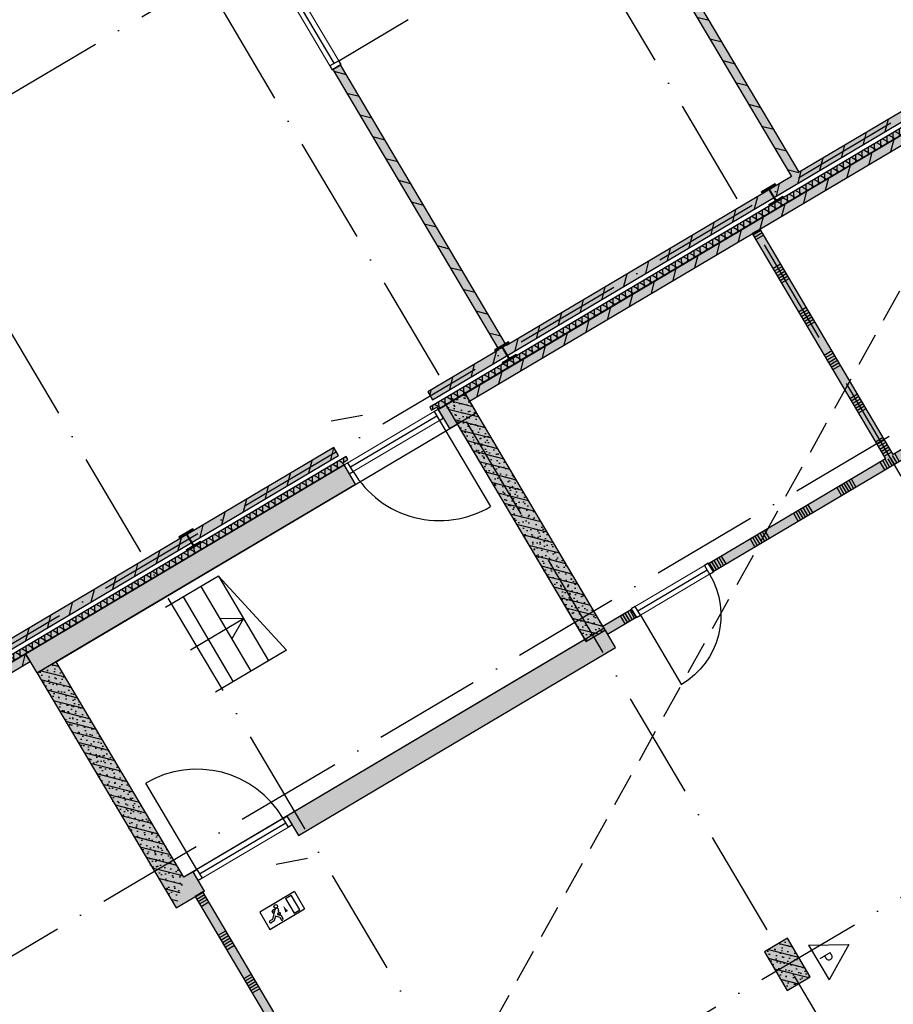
# Model space of a CAD drawing. Header units: millimetres. Extents: x 20872 to 297961, y -293704 to 213007.
# Tile 182 of 242: x 65574 to 75338, y 42544 to 53544. Entities that reach past the tile are written whole.
import ezdxf
from ezdxf.xclip import XClip

# ---------------------------------------------------------------- set-up
doc = ezdxf.new("R2010")
doc.units = ezdxf.units.MM
doc.header["$LTSCALE"] = 100
doc.header["$XCLIPFRAME"] = 2
doc.linetypes.add('ACAD_ISO10W100', pattern=[18, 12, -3, 0, -3])
doc.linetypes.add('HIDDEN2', pattern=[0.1875, 0.125, -0.0625])
for name, color, linetype in [('A--A22', 1, 'Continuous'), ('A--L$7--_stramien', 1, 'Continuous'), ('A--L20--_bovenbouw', 3, 'Continuous'), ('A--L30--_afbouw', 7, 'Continuous'), ('A--L65--_beveiligingsinstallaties', 8, 'Continuous'), ('A--T$1A-afwerking', 8, 'Continuous'), ('A--T$7--_stramien', 7, 'Continuous'), ('BURO_lijnen_0.18', 1, 'Continuous'), ('HATCH', 8, 'Continuous'), ('WIDE', 8, 'Continuous'), ('XREFS', 9, 'Continuous')]:
    doc.layers.add(name, color=color, linetype=linetype)
doc.styles.add('BURO standaard', font='isocp.shx')

# ---------------------------------------------------------------- blocks, each defined once
blk = doc.blocks.new('*U391')
at = {"layer": 'HATCH'}
h = blk.add_hatch(dxfattribs=at)
h.set_pattern_fill('ANSI32', color=256, scale=0.5, style=0)
h.set_pattern_definition([(45, (0, -90), (-3.3676, 3.3676), []), (45, (2.245, -90), (-3.3676, 3.3676), [])])
edge = h.paths.add_edge_path()
edge.add_line((90, -180), (90, -166))
edge.add_line((90, -166), (19.25, -166))
edge.add_arc((19.25, -151), 15, 180, 270, ccw=False)
edge.add_line((4.25, -151), (4.25, -29))
edge.add_arc((19.25, -29), 15, 90, 180, ccw=False)
edge.add_line((19.25, -14), (90, -14))
edge.add_line((90, -14), (90, 0))
edge.add_line((90, 0), (-90, 0))
edge.add_line((-90, 0), (-90, -14))
edge.add_line((-90, -14), (-19.25, -14))
edge.add_arc((-19.25, -29), 15, 0, 90, ccw=False)
edge.add_line((-4.25, -29), (-4.25, -151))
edge.add_arc((-19.25, -151), 15, -90, 0, ccw=False)
edge.add_line((-19.25, -166), (-90, -166))
edge.add_line((-90, -166), (-90, -180))
edge.add_line((-90, -180), (90, -180))
at = {"color": 0, "linetype": 'ByBlock'}
blk.add_lwpolyline([(90, -180), (90, -166), (19.25, -166, -0.41421356), (4.25, -151), (4.25, -29, -0.41421356), (19.25, -14), (90, -14), (90, 0), (-90, 0), (-90, -14), (-19.25, -14, -0.41421356), (-4.25, -29), (-4.25, -151, -0.41421356), (-19.25, -166), (-90, -166), (-90, -180)], format="xyb", close=True, dxfattribs=at)
blk = doc.blocks.new('BURO_onderaanzicht')
at = {"color": 7}
blk.add_line((-432, 0), (432, 0), dxfattribs=at)
blk = doc.blocks.new('65_sleutelloos_01_P03_BV')
at = {"layer": 'A--A22', "color": 1}
blk.add_lwpolyline([(61, 168), (-61, -168)], dxfattribs=at)
blk = doc.blocks.new('65_VLUCHT_03_P03_BV')
at = {"color": 1, "linetype": 'Continuous'}
for p, q in [((225, 112), (-225, 112)), ((-225, 112), (-225, -113)), ((225, 112), (225, -113)), ((-64, 49), (-144, -31)), ((-102, 21), (-102, 45)), ((-97, 16), (-102, 21)), ((-49, 55), (-92, 55)), ((-86, 28), (-86, 39)), ((-74, 39), (-86, 39)), ((-86, 27), (-86, 28)), ((-35, 21), (-50, 6)), ((-32, -12), (-50, 6)), ((100, 95), (175, 95)), ((100, 95), (100, -95)), ((175, -95), (175, 95)), ((-144, -31), (-176, -31)), ((-134, -55), (-176, -55)), ((-97, -18), (-134, -55)), ((-62, -53), (-97, -18)), ((-62, -5), (-69, -12)), ((-69, -12), (-38, -43)), ((-44, -23), (-62, -5)), ((-62, -53), (-62, -83)), ((-38, -43), (-38, -83)), ((100, -95), (175, -95)), ((-225, -113), (225, -113))]:
    blk.add_line(p, q, dxfattribs=at)
blk.add_lwpolyline([(37, 37, 0, 35, 0), (37, -38, 35, 35, 0)], format="xyseb", dxfattribs=at)
blk.add_circle((-38, 75), 20, dxfattribs=at)
for centre, radius, start, end in [((-92, 45), 10, 90, 180), ((-49, 35), 20, 315, 135), ((-176, -43), 12, 90, 270), ((-50, -83), 12, 180, 0), ((-38, -18), 8, 225, 45)]:
    blk.add_arc(centre, radius, start, end, dxfattribs=at)
blk = doc.blocks.new('65_handbrandblus_01_P03_BV')
at = {"color": 1, "lineweight": -2}
blk.add_line((0, 390), (225, 0), dxfattribs=at)
at = {"color": 1, "lineweight": -2, "ltscale": 2}
for points in [[(-225, 0), (0, 390)], [(-225, 0), (225, 0)]]:
    blk.add_lwpolyline(points, dxfattribs=at)
at = {"color": 2, "linetype": 'ByBlock', "lineweight": -2, "style": 'BURO standaard'}
blk.add_text('P', height=141, dxfattribs=at).set_placement((-50, 30))
blk = doc.blocks.new('stramienlijnen_1')
at = {"layer": 'A--L$7--_stramien', "color": 1, "linetype": 'ACAD_ISO10W100', "lineweight": -3}
for p, q in [((47999, 68712), (76352.4, 20826.6)), ((44667.3, 66739.2), (73020.6, 18853.8)), ((41335.5, 64766.5), (69688.8, 16881.1)), ((42754.1, 47171.3), (59412.9, 57035.1)), ((45447.8, 42621.9), (62106.6, 52485.7)), ((46976.3, 40040.5), (63635.1, 49904.3)), ((49269, 36168.4), (65927.8, 46032.2))]:
    blk.add_line(p, q, dxfattribs=at)
blk = doc.blocks.new('2015-11-16 111 tussenverdieping bestaand')
at = {"layer": 'A--L20--_bovenbouw', "linetype": 'Continuous', "lineweight": -3}
h = blk.add_hatch(dxfattribs=at)
h.set_pattern_fill('_U', color=1, scale=200, angle=-14.3699, style=0, pattern_type=0)
h.set_pattern_definition([(345.6301, (50902.52, 57626.14), (49.636, 193.7427), [])])
h.paths.add_polyline_path([(51014, 57634), (50967, 57664), (50903, 57626), (53674, 52946), (53760, 52997)], flags=0)
h.paths.add_polyline_path([(54269, 52137), (54183, 52086), (56039, 48952), (56094, 48956), (56125, 49003)], flags=0)
for points in [[(57817, 53407), (59309, 50888), (59364, 50892), (59395, 50939), (57954, 53372)], [(59309, 50888), (56125, 49003), (56094, 48956), (56039, 48952), (55245, 48482), (55296, 48396), (61947, 52334), (61810, 52369), (59395, 50939), (59364, 50892)], [(55267, 48314), (55288, 48279), (55345, 48313), (55360, 48288), (62131, 52298), (62156, 52393)], [(55661, 48467), (55662, 48466), (55712, 48381), (58872, 50251), (58958, 50302), (61967, 52084), (61916, 52170)], [(54269, 52137), (54183, 52086), (56039, 48952), (56094, 48956), (56125, 49003)], [(60418, 47738), (60448, 47785), (58958, 50302), (58872, 50251), (60362, 47734)], [(58383, 46563), (58434, 46477), (63594, 49532), (63543, 49618), (60448, 47785), (60418, 47738), (60362, 47734)], [(55360, 48288), (55487, 48073), (55788, 48251), (55661, 48467)], [(55662, 48466), (55446, 48338), (57013, 45693), (57228, 45820)], [(54195, 47860), (45693, 42826), (45658, 42689), (54246, 47774)], [(45505, 42534), (45601, 42510), (54310, 47667), (54295, 47692), (54353, 47726), (54332, 47761)], [(50749, 45558), (50877, 45343), (54437, 47452), (54310, 47667)], [(57202, 45863), (57228, 45820), (57253, 45777), (57574, 45967), (57523, 46053)], [(57342, 45627), (57215, 45842), (53671, 43744), (53799, 43529)], [(50749, 45558), (45816, 42637), (45867, 42551), (50800, 45472)], [(50878, 45341), (52431, 42719), (52518, 43061), (51093, 45469)], [(52749, 42907), (52622, 43122), (52518, 43061), (52431, 42719)], [(52731, 42897), (52645, 42846), (53932, 40674), (54018, 40724)], [(59008, 42226), (59262, 41796), (59520, 41948), (59266, 42379)]]:
    blk.add_hatch(color=60, dxfattribs=at).paths.add_polyline_path(points, flags=0)
h = blk.add_hatch(dxfattribs=at)
h.set_pattern_fill('_U', color=1, scale=200, angle=-14.3699, style=0, pattern_type=0)
h.set_pattern_definition([(345.63, (57842.2, 53364.22), (49.636, 193.743), [])])
h.paths.add_polyline_path([(57817, 53407), (59309, 50888), (59364, 50892), (59395, 50939), (57954, 53372)], flags=0)
h = blk.add_hatch(dxfattribs=at)
h.set_pattern_fill('_U', color=1, scale=200, angle=-104.3699, style=0, pattern_type=0)
h.set_pattern_definition([(255.63, (61853, 52394.38), (193.743, -49.636), [])])
h.paths.add_polyline_path([(59309, 50888), (56125, 49003), (56094, 48956), (56039, 48952), (55245, 48482), (55296, 48396), (61947, 52334), (61810, 52369), (59395, 50939), (59364, 50892)], flags=0)
h = blk.add_hatch(dxfattribs=at)
h.set_pattern_fill('GENERAL_DIAMONDS', color=1, scale=560, angle=30.6301, style=0, pattern_type=2)
h.set_pattern_definition([(90.6301, (55359.89, 48288.27), (-69.99577, -0.7698), []), (150.6301, (55359.89, 48288.27), (-34.3312, -61.003), [])])
h.paths.add_polyline_path([(55267, 48314), (55288, 48279), (55345, 48313), (55360, 48288), (62131, 52298), (62156, 52393)], flags=0)
h = blk.add_hatch(dxfattribs=at)
h.set_pattern_fill('_U', color=1, scale=200, angle=-104.3699, style=0, pattern_type=0)
h.set_pattern_definition([(255.63, (61916, 52170.2), (193.743, -49.636), [])])
h.paths.add_polyline_path([(61967, 52084), (61916, 52170), (55661, 48467), (55712, 48381)], flags=0)
h = blk.add_hatch(dxfattribs=at)
h.set_pattern_fill('SWAND', color=1, scale=5, angle=-59.3699, style=0)
h.set_pattern_definition([(30.63, (58846.3, 50294.5), (-286.59, 484.02), []), (30.63, (58862.2, 50267.6), (-286.59, 484.02), []), (30.63, (58878.15, 50240.7), (-286.59, 484.02), []), (30.63, (58894.07, 50213.8), (-286.59, 484.02), []), (30.63, (58910, 50186.94), (-286.59, 484.02), []), (30.63, (58925.9, 50160.05), (-286.59, 484.02), []), (30.63, (58941.84, 50133.16), (-286.59, 484.02), [])])
h.paths.add_polyline_path([(60418, 47738), (60448, 47785), (58958, 50302), (58872, 50251), (60362, 47734)], flags=0)
h = blk.add_hatch(dxfattribs=at)
h.set_pattern_fill('SWAND', color=1, scale=5, angle=30.6301, style=0)
h.set_pattern_definition([(120.63, (57253.34, 45777.4), (-484.017, -286.59), []), (120.63, (57280.2, 45793.33), (-484.017, -286.59), []), (120.63, (57307.1, 45809.25), (-484.017, -286.59), []), (120.63, (57334, 45825.2), (-484.017, -286.59), []), (120.63, (57360.9, 45841.1), (-484.017, -286.59), []), (120.63, (57387.8, 45857), (-484.017, -286.59), []), (120.63, (57414.7, 45872.94), (-484.017, -286.59), [])])
h.paths.add_polyline_path([(57202, 45863), (57253, 45777), (57574, 45967), (57523, 46053)], flags=0)
h.paths.add_polyline_path([(58383, 46563), (58434, 46477), (63594, 49532), (63543, 49618), (60448, 47785), (60418, 47738), (60362, 47734)], flags=0)
h = blk.add_hatch(dxfattribs=at)
h.set_pattern_fill('PREFB', color=1, scale=5, angle=-149.3699, style=0)
h.set_pattern_definition([(255.6301, (55661.05, 48466.59), (92.9965, -23.8254), []), (227.6301, (55661.05, 48466.59), (18.4822, -81.82816), [0, -81.6, -46.2, 0, -67.2]), (258.6301, (55661.05, 48466.59), (57.2027, -60.46366), [0, -80.8, 0, -82.4, 0, -66.4]), (281.6301, (55661.05, 48466.59), (75.4968, -33.4675), [0, -80, 0, -480, -65.8])])
h.paths.add_polyline_path([(55360, 48288), (55487, 48073), (55788, 48251), (55661, 48467)], flags=0)
h.paths.add_polyline_path([(50749, 45558), (50877, 45343), (54437, 47452), (54310, 47667)], flags=0)
h = blk.add_hatch(dxfattribs=at)
h.set_pattern_fill('PREFB', color=1, scale=5, angle=120.6301, style=0)
h.set_pattern_definition([(165.63, (57227.86, 45820.435), (-23.8254, -92.9965), []), (137.63, (57227.86, 45820.435), (-81.8282, -18.4822), [0, -81.6, -46.2, 0, -67.2]), (168.63, (57227.86, 45820.435), (-60.4637, -57.2027), [0, -80.8, 0, -82.4, 0, -66.4]), (191.63, (57227.86, 45820.435), (-33.4675, -75.4968), [0, -80, 0, -480, -65.8])])
h.paths.add_polyline_path([(57013, 45693), (57228, 45820), (55662, 48466), (55446, 48338)], flags=0)
h = blk.add_hatch(dxfattribs=at)
h.set_pattern_fill('_U', color=1, scale=200, angle=-104.3699, style=0, pattern_type=0)
h.set_pattern_definition([(255.6301, (54195.47, 47860.3), (193.7427, -49.636), [])])
h.paths.add_polyline_path([(54195, 47860), (45693, 42826), (45658, 42689), (54246, 47774)], flags=0)
h = blk.add_hatch(dxfattribs=at)
h.set_pattern_fill('GENERAL_DIAMONDS', color=1, scale=560, angle=30.6301, style=0, pattern_type=2)
h.set_pattern_definition([(90.6301, (45600.826, 42509.85), (-69.99577, -0.7698), []), (150.6301, (45600.826, 42509.85), (-34.3312, -61.003), [])])
h.paths.add_polyline_path([(45505, 42534), (45601, 42510), (54310, 47667), (54295, 47692), (54353, 47726), (54332, 47761)], flags=0)
h = blk.add_hatch(dxfattribs=at)
h.set_pattern_fill('PREFB', color=1, scale=5, angle=30.6301, style=0)
h.set_pattern_definition([(75.6301, (52430.69, 42718.74), (-92.9965, 23.8254), []), (47.6301, (52430.686, 42718.74), (-18.4822, 81.82816), [0, -81.6, -46.2, 0, -67.2]), (78.6301, (52430.686, 42718.74), (-57.2027, 60.46366), [0, -80.8, 0, -82.4, 0, -66.4]), (101.6301, (52430.686, 42718.74), (-75.4968, 33.4675), [0, -80, 0, -480, -65.8])])
h.paths.add_polyline_path([(52749, 42907), (52622, 43122), (52518, 43061), (52431, 42719)], flags=0)
h.paths.add_polyline_path([(57342, 45627), (57215, 45842), (53671, 43744), (53799, 43529)], flags=0)
h = blk.add_hatch(dxfattribs=at)
h.set_pattern_fill('_U', color=1, scale=200, angle=-104.3699, style=0, pattern_type=0)
h.set_pattern_definition([(255.63, (50749.34, 45558.33), (193.743, -49.636), [])])
h.paths.add_polyline_path([(50749, 45558), (45816, 42637), (45867, 42551), (50800, 45472)], flags=0)
h = blk.add_hatch(dxfattribs=at)
h.set_pattern_fill('PREFB', color=1, scale=5, angle=-59.3699, style=0)
h.set_pattern_definition([(345.63, (50877.81, 45341.36), (23.8254, 92.9965), []), (317.63, (50877.81, 45341.36), (81.8282, 18.4822), [0, -81.6, -46.2, 0, -67.2]), (348.63, (50877.81, 45341.36), (60.4637, 57.2027), [0, -80.8, 0, -82.4, 0, -66.4]), (11.63, (50877.81, 45341.36), (33.4675, 75.4968), [0, -80, 0, -480, -65.8])])
h.paths.add_polyline_path([(50878, 45341), (52431, 42719), (52518, 43061), (51093, 45469)], flags=0)
h = blk.add_hatch(dxfattribs=at)
h.set_pattern_fill('SWAND', color=1, scale=5, angle=-59.3699, style=0)
h.set_pattern_definition([(30.63, (52645.4, 42845.9), (-286.59, 484.017), []), (30.63, (52661.34, 42819), (-286.59, 484.017), []), (30.63, (52677.26, 42792.1), (-286.59, 484.017), []), (30.63, (52693.2, 42765.2), (-286.59, 484.017), []), (30.63, (52709.1, 42738.3), (-286.59, 484.017), []), (30.63, (52725, 42711.43), (-286.59, 484.017), []), (30.63, (52740.94, 42684.54), (-286.59, 484.017), [])])
h.paths.add_polyline_path([(52731, 42897), (52645, 42846), (53932, 40674), (54018, 40724)], flags=0)
h.paths.add_polyline_path([(54527, 39864), (54441, 39813), (55588, 37877), (55674, 37928)], flags=0)
h = blk.add_hatch(dxfattribs=at)
h.set_pattern_fill('PREFB', color=1, scale=5, angle=-59.3699, style=0)
h.set_pattern_definition([(345.63, (59007.59, 42225.86), (23.825, 92.997), []), (317.63, (59007.59, 42225.864), (81.828, 18.482), [0, -81.6, -46.2, 0, -67.2]), (348.63, (59007.59, 42225.864), (60.464, 57.203), [0, -80.8, 0, -82.4, 0, -66.4]), (11.63, (59007.59, 42225.864), (33.4675, 75.497), [0, -80, 0, -480, -65.8])])
h.paths.add_polyline_path([(59008, 42226), (59262, 41796), (59520, 41948), (59266, 42379)], flags=0)
at = {"layer": 'A--L20--_bovenbouw', "color": 2, "linetype": 'Continuous', "lineweight": -3}
for p, q in [((57817, 53407), (59309, 50888)), ((59395, 50939), (57954, 53372)), ((61810, 52369), (59395, 50939)), ((55296, 48396), (61947, 52334)), ((61916, 52170), (55661, 48467)), ((54269, 52137), (54183, 52086)), ((54183, 52086), (56039, 48952)), ((56125, 49003), (54269, 52137)), ((55712, 48381), (61967, 52084)), ((59309, 50888), (56125, 49003)), ((58958, 50302), (58872, 50251)), ((60448, 47785), (58958, 50302)), ((58872, 50251), (60362, 47734)), ((63543, 49618), (60448, 47785)), ((58434, 46477), (63594, 49532)), ((56039, 48952), (55245, 48482)), ((55245, 48482), (55296, 48396)), ((55661, 48467), (55712, 48381)), ((54195, 47860), (45693, 42826)), ((54246, 47774), (54195, 47860)), ((45658, 42689), (54246, 47774)), ((60362, 47734), (58383, 46563)), ((58383, 46563), (58434, 46477)), ((57523, 46053), (57202, 45863)), ((57574, 45967), (57523, 46053)), ((57253, 45777), (57574, 45967)), ((57202, 45863), (57253, 45777)), ((50749, 45558), (45816, 42637)), ((50800, 45472), (50749, 45558)), ((45867, 42551), (50800, 45472)), ((52731, 42897), (52645, 42846)), ((52645, 42846), (53932, 40674)), ((54018, 40724), (52731, 42897))]:
    blk.add_line(p, q, dxfattribs=at)
at = {"layer": 'A--L20--_bovenbouw', "color": 1, "linetype": 'Continuous', "lineweight": -3}
for p, q in [((62156, 52393), (55267, 48314)), ((55360, 48288), (62131, 52298)), ((55267, 48314), (55288, 48279)), ((55288, 48279), (55345, 48313)), ((55345, 48313), (55360, 48288)), ((54332, 47761), (45505, 42534)), ((54353, 47726), (54332, 47761)), ((45601, 42510), (54310, 47667)), ((54295, 47692), (54353, 47726)), ((54310, 47667), (54295, 47692))]:
    blk.add_line(p, q, dxfattribs=at)
at = {"layer": 'A--L20--_bovenbouw', "color": 3, "linetype": 'Continuous', "lineweight": -3}
for p, q in [((55661, 48467), (55360, 48288)), ((55662, 48466), (55446, 48338)), ((55788, 48251), (55661, 48467)), ((57228, 45820), (55662, 48466)), ((55446, 48338), (57013, 45693)), ((55360, 48288), (55487, 48073)), ((55487, 48073), (55788, 48251)), ((54310, 47667), (50749, 45558)), ((54437, 47452), (54310, 47667)), ((50877, 45343), (54437, 47452)), ((57215, 45842), (53671, 43744)), ((57013, 45693), (57228, 45820)), ((57342, 45627), (57215, 45842)), ((50749, 45558), (50877, 45343)), ((53799, 43529), (57342, 45627)), ((51093, 45469), (50878, 45341)), ((52518, 43061), (51093, 45469)), ((50878, 45341), (52431, 42719)), ((53671, 43744), (53799, 43529)), ((52622, 43122), (52518, 43061)), ((52749, 42907), (52622, 43122)), ((52431, 42719), (52749, 42907)), ((59266, 42379), (59008, 42226)), ((59520, 41948), (59266, 42379)), ((59008, 42226), (59262, 41796)), ((59262, 41796), (59520, 41948))]:
    blk.add_line(p, q, dxfattribs=at)
at = {"layer": 'A--L30--_afbouw', "color": 1, "linetype": 'Continuous', "lineweight": 18}
for p, q in [((54250, 52183), (53791, 52958)), ((54152, 52125), (53693, 52900)), ((55317, 48263), (54353, 47692)), ((55375, 48165), (54411, 47594)), ((57562, 46085), (58337, 46543)), ((57621, 45987), (58395, 46445)), ((52665, 43148), (53628, 43718)), ((52723, 43050), (53687, 43620))]:
    blk.add_line(p, q, dxfattribs=at)
at = {"layer": 'A--L30--_afbouw', "color": 1, "linetype": 'Continuous', "lineweight": -3}
for p, q in [((54250, 52183), (55024, 52642)), ((55375, 48165), (55946, 47201)), ((57621, 45987), (58079, 45212)), ((52665, 43148), (52094, 44112))]:
    blk.add_line(p, q, dxfattribs=at)
at = {"layer": 'A--L30--_afbouw', "color": 2, "linetype": 'Continuous', "lineweight": -3}
for p, q in [((54250, 52183), (54152, 52125)), ((54177, 52082), (54275, 52140)), ((54275, 52140), (54250, 52183)), ((54152, 52125), (54177, 52082)), ((55360, 48288), (55317, 48263)), ((55317, 48263), (55375, 48165)), ((55418, 48190), (55360, 48288)), ((55375, 48165), (55418, 48190)), ((54353, 47692), (54310, 47667)), ((54310, 47667), (54368, 47569)), ((54411, 47594), (54353, 47692)), ((54368, 47569), (54411, 47594)), ((58380, 46569), (58337, 46543)), ((58337, 46543), (58395, 46445)), ((58438, 46471), (58380, 46569)), ((58395, 46445), (58438, 46471)), ((57562, 46085), (57519, 46059)), ((57519, 46059), (57578, 45961)), ((57621, 45987), (57562, 46085)), ((57578, 45961), (57621, 45987)), ((53628, 43718), (53671, 43744)), ((53687, 43620), (53628, 43718)), ((53671, 43744), (53730, 43646)), ((53730, 43646), (53687, 43620)), ((52622, 43122), (52665, 43148)), ((52680, 43024), (52622, 43122)), ((52665, 43148), (52723, 43050)), ((52723, 43050), (52680, 43024))]:
    blk.add_line(p, q, dxfattribs=at)
at = {"layer": 'A--L30--_afbouw', "color": 1, "linetype": 'Continuous', "lineweight": -3}
for centre, start, end in [((55375, 48165), 210.6301, 300.6301), ((52665, 43148), 30.6301, 120.6301)]:
    blk.add_arc(centre, 1120, start, end, dxfattribs=at)
at = {"layer": 'A--L30--_afbouw', "color": 1, "linetype": 'Continuous', "lineweight": -3, "extrusion": (0, 0, -1)}
blk.add_arc((-57621, 45987), 900, 149.3699, 239.3699, dxfattribs=at)
at = {"layer": 'A--T$1A-afwerking'}
blk.add_lwpolyline([(51092, 45468), (55574, 48122), (57000, 45715), (52517, 43061), (51092, 45468)], dxfattribs=at)
at = {"layer": 'BURO_lijnen_0.18', "color": 1}
for p, q in [((52906, 46426), (52312, 46075)), ((52906, 46426), (53664, 45597)), ((52906, 46426), (53466, 45480)), ((52708, 46309), (53268, 45363)), ((52510, 46192), (53070, 45245)), ((53664, 45597), (52872, 45128))]:
    blk.add_line(p, q, dxfattribs=at)
for points in [[(52592, 45602), (53186, 45953), (52922, 45947)], [(53186, 45953), (53054, 45725)]]:
    blk.add_lwpolyline(points, dxfattribs=at)
at = {"layer": 'A--L30--_afbouw', "color": 1, "linetype": 'Continuous', "lineweight": -3, "extrusion": (7.38865e-17, -1.36799e-16, -1), "xscale": 1.041657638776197, "zscale": -1}
for p, rotation in [((-53971, 52541, -900), 59.3698847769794), ((-57979, 46265, -900), 149.3698847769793)]:
    blk.add_blockref('BURO_onderaanzicht', p, dxfattribs=dict(at, rotation=rotation))
at = {"layer": 'A--L30--_afbouw', "color": 1, "linetype": 'Continuous', "lineweight": -3}
for p, xscale, rotation in [((54864, 47928), 1.296296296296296, 210.6301152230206), ((53176, 43384), 1.296296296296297, 30.63011522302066)]:
    blk.add_blockref('BURO_onderaanzicht', p, dxfattribs=dict(at, xscale=xscale, rotation=rotation))
at = {"layer": 'A--L65--_beveiligingsinstallaties', "color": 8, "linetype": 'Continuous', "lineweight": -3}
for name, p, rotation in [('65_sleutelloos_01_P03_BV', (54339, 48188), 300.6301152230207), ('65_sleutelloos_01_P03_BV', (53726, 43236), 300.6301152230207), ('65_VLUCHT_03_P03_BV', (53617, 42690), 30.63011522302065), ('65_handbrandblus_01_P03_BV', (59615, 42109), 300.6301152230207)]:
    blk.add_blockref(name, p, dxfattribs=dict(at, rotation=rotation))
at = {"layer": 'A--T$7--_stramien'}
blk.add_blockref('stramienlijnen_1', (0, 0), dxfattribs=at)
at = {"layer": 'WIDE', "rotation": 30.6295175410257}
for p in [(59051, 50763), (56070, 48997), (52542, 46909)]:
    blk.add_blockref('*U391', p, dxfattribs=at)

msp = doc.modelspace()

# ---------------------------------------------------------------- linework, layer by layer
at = {"color": 254, "linetype": 'HIDDEN2', "ltscale": 30, "true_color": 0xd6d6d6}
msp.add_line((62124, 26581), (77017, 53405), dxfattribs=at)

# ---------------------------------------------------------------- block references
at = {"layer": 'XREFS'}
ref = msp.add_blockref('2015-11-16 111 tussenverdieping bestaand', (14890, 903), dxfattribs=at)
XClip(ref).set_block_clipping_path([(26270.6420343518, 38249.6938797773), (70448.6961398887, 81655.1161930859)])

doc.saveas('drawing.dxf')
